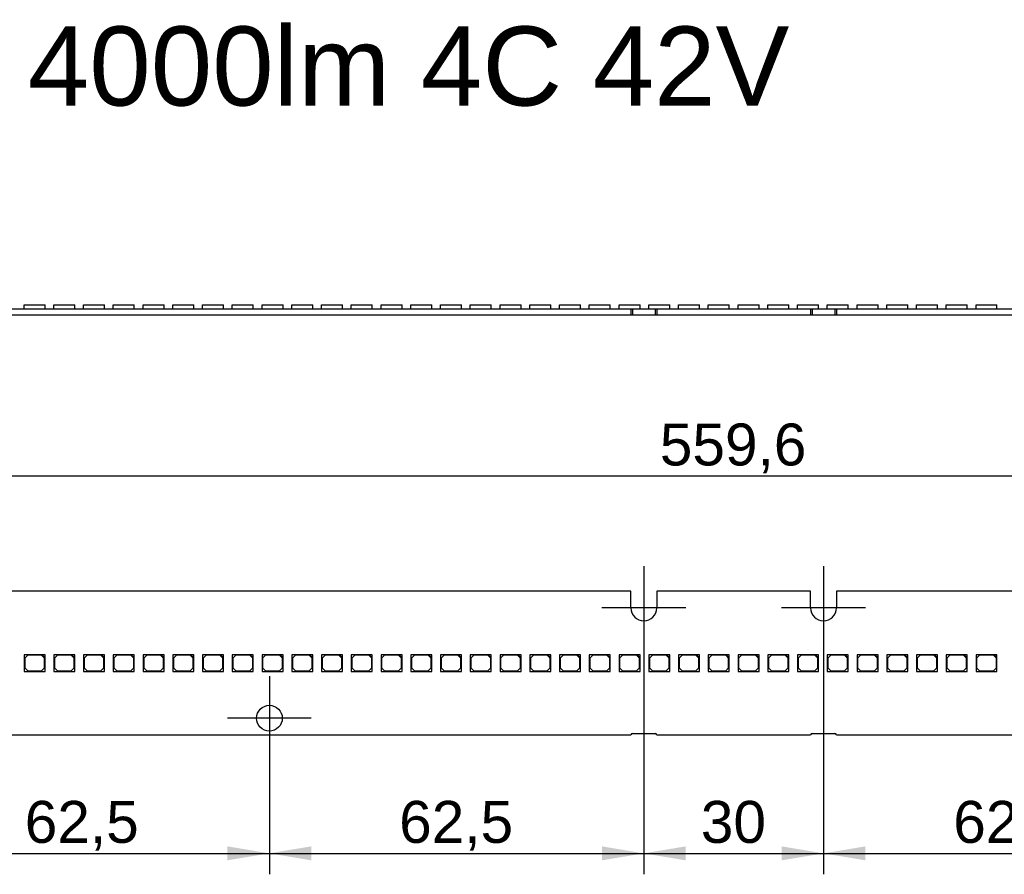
# Model space of a CAD drawing. Header units: millimetres. Extents: x 10 to 580, y 10 to 410.
# Tile 12 of 20: x 228 to 310, y 239 to 310. Entities that reach past the tile are written whole.
import ezdxf
from ezdxf.enums import TextEntityAlignment as Align
from ezdxf.lldxf.tags import DXFTag

# ---------------------------------------------------------------- set-up
doc = ezdxf.new("R2010")
doc.units = ezdxf.units.MM
doc.layers.add('Default', color=7, linetype='Continuous')
doc.layers.add('LINLED_560X24MM_', color=7, linetype='Continuous')
doc.styles.add('SEACAD_Arial', font='arial.ttf')
tags = doc.linetypes.add('CENTER2', pattern=[28.575, 19.05, -3.175, 3.175, -3.175]).pattern_tags.tags
tags[10:11] = [DXFTag(74, 4), DXFTag(75, 0), DXFTag(340, '0'), DXFTag(46, 0.0), DXFTag(50, 0.0), DXFTag(44, 0.0), DXFTag(45, 0.0)]
tags[8:9] = [DXFTag(74, 4), DXFTag(75, 0), DXFTag(340, '0'), DXFTag(46, 0.0), DXFTag(50, 0.0), DXFTag(44, 0.0), DXFTag(45, 0.0)]
tags[6:7] = [DXFTag(74, 4), DXFTag(75, 0), DXFTag(340, '0'), DXFTag(46, 0.0), DXFTag(50, 0.0), DXFTag(44, 0.0), DXFTag(45, 0.0)]
tags[4:5] = [DXFTag(74, 4), DXFTag(75, 0), DXFTag(340, '0'), DXFTag(46, 0.0), DXFTag(50, 0.0), DXFTag(44, 0.0), DXFTag(45, 0.0)]
doc.dimstyles.new('ISO', dxfattribs={"dimtxt": 3.5, "dimasz": 3.5, "dimexe": 1.75, "dimexo": 0, "dimgap": 0.875, "dimtad": 1, "dimlfac": 2, "dimtxsty": 'SEACAD_Arial', "dimblk1": '_SE_FILLED', "dimblk2": '_SE_FILLED', "dimsah": 1, "dimcen": 1.75, "dimadec": 0, "dimazin": 0, "dimtfac": 0.5, "dimtdec": 3, "dimtmove": 0, "dimatfit": 3, "dimfxl": 1, "dimarcsym": 0})

# ---------------------------------------------------------------- blocks, each defined once
blk = doc.blocks.new('SEANNOT_GROUP2')
at = {"layer": 'Default', "color": 7, "linetype": 'CENTER2'}
for p, q in [((295.246, 264.699), (295.246, 257.699)), ((298.746, 261.199), (291.746, 261.199))]:
    blk.add_line(p, q, dxfattribs=at)
blk = doc.blocks.new('SEANNOT_GROUP3')
at = {"layer": 'Default', "color": 7, "linetype": 'CENTER2'}
for p, q in [((280.246, 264.699), (280.246, 257.699)), ((283.746, 261.199), (276.746, 261.199))]:
    blk.add_line(p, q, dxfattribs=at)
blk = doc.blocks.new('SEANNOT_GROUP6')
at = {"layer": 'Default', "color": 7, "linetype": 'CENTER2'}
for p, q in [((248.996, 255.499), (248.996, 248.499)), ((252.496, 251.999), (245.496, 251.999))]:
    blk.add_line(p, q, dxfattribs=at)
blk = doc.blocks.new('SE')
at = {"layer": 'LINLED_560X24MM_', "color": 7, "linetype": 'Continuous'}
for p, q in [((218.821, 286.165), (279.171, 286.165)), ((228.52, 286.49), (230.27, 286.49)), ((228.52, 286.165), (228.52, 286.49)), ((230.27, 286.165), (230.27, 286.49)), ((231.003, 286.49), (232.753, 286.49)), ((231.003, 286.165), (231.003, 286.49)), ((232.753, 286.165), (232.753, 286.49)), ((233.486, 286.49), (235.236, 286.49)), ((233.486, 286.165), (233.486, 286.49)), ((235.236, 286.165), (235.236, 286.49)), ((235.969, 286.49), (237.719, 286.49)), ((235.969, 286.165), (235.969, 286.49)), ((237.719, 286.165), (237.719, 286.49)), ((238.452, 286.49), (240.202, 286.49)), ((238.452, 286.165), (238.452, 286.49)), ((240.202, 286.165), (240.202, 286.49)), ((240.935, 286.49), (242.685, 286.49)), ((240.935, 286.165), (240.935, 286.49)), ((242.685, 286.165), (242.685, 286.49)), ((243.418, 286.49), (245.168, 286.49)), ((243.418, 286.165), (243.418, 286.49)), ((245.168, 286.165), (245.168, 286.49)), ((245.901, 286.49), (247.651, 286.49)), ((245.901, 286.165), (245.901, 286.49)), ((247.651, 286.165), (247.651, 286.49)), ((248.384, 286.49), (250.134, 286.49)), ((248.384, 286.165), (248.384, 286.49)), ((250.134, 286.165), (250.134, 286.49)), ((250.867, 286.49), (252.617, 286.49)), ((250.867, 286.165), (250.867, 286.49)), ((252.617, 286.165), (252.617, 286.49)), ((253.35, 286.49), (255.1, 286.49)), ((253.35, 286.165), (253.35, 286.49)), ((255.1, 286.165), (255.1, 286.49)), ((255.833, 286.49), (257.583, 286.49)), ((255.833, 286.165), (255.833, 286.49)), ((257.583, 286.165), (257.583, 286.49)), ((258.316, 286.49), (260.066, 286.49)), ((258.316, 286.165), (258.316, 286.49)), ((260.066, 286.165), (260.066, 286.49)), ((260.799, 286.49), (262.549, 286.49)), ((260.799, 286.165), (260.799, 286.49)), ((262.549, 286.165), (262.549, 286.49)), ((263.282, 286.49), (265.032, 286.49)), ((263.282, 286.165), (263.282, 286.49)), ((265.032, 286.165), (265.032, 286.49)), ((265.765, 286.49), (267.515, 286.49)), ((265.765, 286.165), (265.765, 286.49)), ((267.515, 286.165), (267.515, 286.49)), ((268.248, 286.49), (269.998, 286.49)), ((268.248, 286.165), (268.248, 286.49)), ((269.998, 286.165), (269.998, 286.49)), ((270.731, 286.49), (272.481, 286.49)), ((270.731, 286.165), (270.731, 286.49)), ((272.481, 286.165), (272.481, 286.49)), ((273.214, 286.49), (274.964, 286.49)), ((273.214, 286.165), (273.214, 286.49)), ((274.964, 286.165), (274.964, 286.49)), ((275.697, 286.49), (277.447, 286.49)), ((275.697, 286.165), (275.697, 286.49)), ((277.447, 286.165), (277.447, 286.49)), ((278.18, 286.49), (279.93, 286.49)), ((278.18, 286.165), (278.18, 286.49)), ((279.171, 286.165), (279.171, 285.665)), ((279.171, 286.165), (279.296, 286.165)), ((279.296, 286.165), (279.296, 285.665)), ((279.296, 286.165), (281.196, 286.165)), ((279.93, 286.165), (279.93, 286.49)), ((280.663, 286.49), (282.413, 286.49)), ((280.663, 286.165), (280.663, 286.49)), ((281.196, 286.165), (281.196, 285.665)), ((281.196, 286.165), (281.321, 286.165)), ((281.321, 286.165), (281.321, 285.665)), ((281.321, 286.165), (294.171, 286.165)), ((282.413, 286.165), (282.413, 286.49)), ((283.146, 286.49), (284.896, 286.49)), ((283.146, 286.165), (283.146, 286.49)), ((284.896, 286.165), (284.896, 286.49)), ((285.629, 286.49), (287.379, 286.49)), ((285.629, 286.165), (285.629, 286.49)), ((287.379, 286.165), (287.379, 286.49)), ((288.112, 286.49), (289.862, 286.49)), ((288.112, 286.165), (288.112, 286.49)), ((289.862, 286.165), (289.862, 286.49)), ((290.595, 286.49), (292.345, 286.49)), ((290.595, 286.165), (290.595, 286.49)), ((292.345, 286.165), (292.345, 286.49)), ((293.078, 286.49), (294.828, 286.49)), ((293.078, 286.165), (293.078, 286.49)), ((294.171, 286.165), (294.171, 285.665)), ((294.171, 286.165), (294.296, 286.165)), ((294.296, 286.165), (294.296, 285.665)), ((294.296, 286.165), (296.196, 286.165)), ((294.828, 286.165), (294.828, 286.49)), ((295.561, 286.49), (297.311, 286.49)), ((295.561, 286.165), (295.561, 286.49)), ((296.196, 286.165), (296.196, 285.665)), ((296.196, 286.165), (296.321, 286.165)), ((296.321, 286.165), (296.321, 285.665)), ((296.321, 286.165), (356.671, 286.165)), ((297.311, 286.165), (297.311, 286.49)), ((298.044, 286.49), (299.794, 286.49)), ((298.044, 286.165), (298.044, 286.49)), ((299.794, 286.165), (299.794, 286.49)), ((300.527, 286.49), (302.277, 286.49)), ((300.527, 286.165), (300.527, 286.49)), ((302.277, 286.165), (302.277, 286.49)), ((303.01, 286.49), (304.76, 286.49)), ((303.01, 286.165), (303.01, 286.49)), ((304.76, 286.165), (304.76, 286.49)), ((305.493, 286.49), (307.243, 286.49)), ((305.493, 286.165), (305.493, 286.49)), ((307.243, 286.165), (307.243, 286.49)), ((307.976, 286.49), (309.726, 286.49)), ((307.976, 286.165), (307.976, 286.49)), ((309.726, 286.165), (309.726, 286.49)), ((218.821, 285.665), (279.171, 285.665)), ((279.171, 285.665), (279.296, 285.665)), ((279.296, 285.665), (281.196, 285.665)), ((281.196, 285.665), (281.321, 285.665)), ((281.321, 285.665), (294.171, 285.665)), ((294.171, 285.665), (294.296, 285.665)), ((294.296, 285.665), (296.196, 285.665)), ((296.196, 285.665), (296.321, 285.665)), ((296.321, 285.665), (356.671, 285.665))]:
    blk.add_line(p, q, dxfattribs=at)
blk = doc.blocks.new('SE1')
at = {"layer": 'LINLED_560X24MM_', "color": 7, "linetype": 'Continuous'}
for p, q in [((279.171, 262.599), (218.821, 262.599)), ((279.171, 261.199), (279.171, 262.599)), ((294.171, 262.599), (281.321, 262.599)), ((281.321, 262.599), (281.321, 261.199)), ((294.171, 261.199), (294.171, 262.599)), ((356.671, 262.599), (296.321, 262.599)), ((296.321, 262.599), (296.321, 261.199)), ((230.02, 257.299), (228.52, 257.299)), ((228.52, 257.299), (228.52, 255.899)), ((228.82, 257.249), (228.57, 256.999)), ((229.97, 257.249), (228.82, 257.249)), ((230.22, 256.999), (229.97, 257.249)), ((230.27, 257.299), (230.02, 257.299)), ((230.02, 257.299), (230.27, 257.049)), ((230.27, 257.049), (230.27, 257.299)), ((232.503, 257.299), (231.003, 257.299)), ((231.003, 257.299), (231.003, 255.899)), ((231.303, 257.249), (231.053, 256.999)), ((232.453, 257.249), (231.303, 257.249)), ((232.703, 256.999), (232.453, 257.249)), ((232.753, 257.299), (232.503, 257.299)), ((232.503, 257.299), (232.753, 257.049)), ((232.753, 257.049), (232.753, 257.299)), ((234.986, 257.299), (233.486, 257.299)), ((233.486, 257.299), (233.486, 255.899)), ((233.786, 257.249), (233.536, 256.999)), ((234.936, 257.249), (233.786, 257.249)), ((235.186, 256.999), (234.936, 257.249)), ((235.236, 257.299), (234.986, 257.299)), ((234.986, 257.299), (235.236, 257.049)), ((235.236, 257.049), (235.236, 257.299)), ((237.469, 257.299), (235.969, 257.299)), ((235.969, 257.299), (235.969, 255.899)), ((236.269, 257.249), (236.019, 256.999)), ((237.419, 257.249), (236.269, 257.249)), ((237.669, 256.999), (237.419, 257.249)), ((237.719, 257.299), (237.469, 257.299)), ((237.469, 257.299), (237.719, 257.049)), ((237.719, 257.049), (237.719, 257.299)), ((239.952, 257.299), (238.452, 257.299)), ((238.452, 257.299), (238.452, 255.899)), ((238.752, 257.249), (238.502, 256.999)), ((239.902, 257.249), (238.752, 257.249)), ((240.152, 256.999), (239.902, 257.249)), ((240.202, 257.299), (239.952, 257.299)), ((239.952, 257.299), (240.202, 257.049)), ((240.202, 257.049), (240.202, 257.299)), ((242.435, 257.299), (240.935, 257.299)), ((240.935, 257.299), (240.935, 255.899)), ((241.235, 257.249), (240.985, 256.999)), ((242.385, 257.249), (241.235, 257.249)), ((242.635, 256.999), (242.385, 257.249)), ((242.685, 257.299), (242.435, 257.299)), ((242.435, 257.299), (242.685, 257.049)), ((242.685, 257.049), (242.685, 257.299)), ((244.918, 257.299), (243.418, 257.299)), ((243.418, 257.299), (243.418, 255.899)), ((243.718, 257.249), (243.468, 256.999)), ((244.868, 257.249), (243.718, 257.249)), ((245.118, 256.999), (244.868, 257.249)), ((245.168, 257.299), (244.918, 257.299)), ((244.918, 257.299), (245.168, 257.049)), ((245.168, 257.049), (245.168, 257.299)), ((247.401, 257.299), (245.901, 257.299)), ((245.901, 257.299), (245.901, 255.899)), ((246.201, 257.249), (245.951, 256.999)), ((247.351, 257.249), (246.201, 257.249)), ((247.601, 256.999), (247.351, 257.249)), ((247.651, 257.299), (247.401, 257.299)), ((247.401, 257.299), (247.651, 257.049)), ((247.651, 257.049), (247.651, 257.299)), ((249.884, 257.299), (248.384, 257.299)), ((248.384, 257.299), (248.384, 255.899)), ((248.684, 257.249), (248.434, 256.999)), ((249.834, 257.249), (248.684, 257.249)), ((250.084, 256.999), (249.834, 257.249)), ((250.134, 257.299), (249.884, 257.299)), ((249.884, 257.299), (250.134, 257.049)), ((250.134, 257.049), (250.134, 257.299)), ((252.367, 257.299), (250.867, 257.299)), ((250.867, 257.299), (250.867, 255.899)), ((251.167, 257.249), (250.917, 256.999)), ((252.317, 257.249), (251.167, 257.249)), ((252.567, 256.999), (252.317, 257.249)), ((252.617, 257.299), (252.367, 257.299)), ((252.367, 257.299), (252.617, 257.049)), ((252.617, 257.049), (252.617, 257.299)), ((254.85, 257.299), (253.35, 257.299)), ((253.35, 257.299), (253.35, 255.899)), ((253.65, 257.249), (253.4, 256.999)), ((254.8, 257.249), (253.65, 257.249)), ((255.05, 256.999), (254.8, 257.249)), ((255.1, 257.299), (254.85, 257.299)), ((254.85, 257.299), (255.1, 257.049)), ((255.1, 257.049), (255.1, 257.299)), ((257.333, 257.299), (255.833, 257.299)), ((255.833, 257.299), (255.833, 255.899)), ((256.133, 257.249), (255.883, 256.999)), ((257.283, 257.249), (256.133, 257.249)), ((257.533, 256.999), (257.283, 257.249)), ((257.583, 257.299), (257.333, 257.299)), ((257.333, 257.299), (257.583, 257.049)), ((257.583, 257.049), (257.583, 257.299)), ((259.816, 257.299), (258.316, 257.299)), ((258.316, 257.299), (258.316, 255.899)), ((258.616, 257.249), (258.366, 256.999)), ((259.766, 257.249), (258.616, 257.249)), ((260.016, 256.999), (259.766, 257.249)), ((260.066, 257.299), (259.816, 257.299)), ((259.816, 257.299), (260.066, 257.049)), ((260.066, 257.049), (260.066, 257.299)), ((262.299, 257.299), (260.799, 257.299)), ((260.799, 257.299), (260.799, 255.899)), ((261.099, 257.249), (260.849, 256.999)), ((262.249, 257.249), (261.099, 257.249)), ((262.499, 256.999), (262.249, 257.249)), ((262.549, 257.299), (262.299, 257.299)), ((262.299, 257.299), (262.549, 257.049)), ((262.549, 257.049), (262.549, 257.299)), ((264.782, 257.299), (263.282, 257.299)), ((263.282, 257.299), (263.282, 255.899)), ((263.582, 257.249), (263.332, 256.999)), ((264.732, 257.249), (263.582, 257.249)), ((264.982, 256.999), (264.732, 257.249)), ((265.032, 257.299), (264.782, 257.299)), ((264.782, 257.299), (265.032, 257.049)), ((265.032, 257.049), (265.032, 257.299)), ((267.265, 257.299), (265.765, 257.299)), ((265.765, 257.299), (265.765, 255.899)), ((266.065, 257.249), (265.815, 256.999)), ((267.215, 257.249), (266.065, 257.249)), ((267.465, 256.999), (267.215, 257.249)), ((267.515, 257.299), (267.265, 257.299)), ((267.265, 257.299), (267.515, 257.049)), ((267.515, 257.049), (267.515, 257.299)), ((269.748, 257.299), (268.248, 257.299)), ((268.248, 257.299), (268.248, 255.899)), ((268.548, 257.249), (268.298, 256.999)), ((269.698, 257.249), (268.548, 257.249)), ((269.948, 256.999), (269.698, 257.249)), ((269.998, 257.299), (269.748, 257.299)), ((269.748, 257.299), (269.998, 257.049)), ((269.998, 257.049), (269.998, 257.299)), ((272.231, 257.299), (270.731, 257.299)), ((270.731, 257.299), (270.731, 255.899)), ((271.031, 257.249), (270.781, 256.999)), ((272.181, 257.249), (271.031, 257.249)), ((272.431, 256.999), (272.181, 257.249)), ((272.481, 257.299), (272.231, 257.299)), ((272.231, 257.299), (272.481, 257.049)), ((272.481, 257.049), (272.481, 257.299)), ((274.714, 257.299), (273.214, 257.299)), ((273.214, 257.299), (273.214, 255.899)), ((273.514, 257.249), (273.264, 256.999)), ((274.664, 257.249), (273.514, 257.249)), ((274.914, 256.999), (274.664, 257.249)), ((274.964, 257.299), (274.714, 257.299)), ((274.714, 257.299), (274.964, 257.049)), ((274.964, 257.049), (274.964, 257.299)), ((277.197, 257.299), (275.697, 257.299)), ((275.697, 257.299), (275.697, 255.899)), ((275.997, 257.249), (275.747, 256.999)), ((277.147, 257.249), (275.997, 257.249)), ((277.397, 256.999), (277.147, 257.249)), ((277.447, 257.299), (277.197, 257.299)), ((277.197, 257.299), (277.447, 257.049)), ((277.447, 257.049), (277.447, 257.299)), ((279.68, 257.299), (278.18, 257.299)), ((278.18, 257.299), (278.18, 255.899)), ((278.48, 257.249), (278.23, 256.999)), ((279.63, 257.249), (278.48, 257.249)), ((279.88, 256.999), (279.63, 257.249)), ((279.93, 257.299), (279.68, 257.299)), ((279.68, 257.299), (279.93, 257.049)), ((279.93, 257.049), (279.93, 257.299)), ((282.163, 257.299), (280.663, 257.299)), ((280.663, 257.299), (280.663, 255.899)), ((280.963, 257.249), (280.713, 256.999)), ((282.113, 257.249), (280.963, 257.249)), ((282.363, 256.999), (282.113, 257.249)), ((282.413, 257.299), (282.163, 257.299)), ((282.163, 257.299), (282.413, 257.049)), ((282.413, 257.049), (282.413, 257.299)), ((284.646, 257.299), (283.146, 257.299)), ((283.146, 257.299), (283.146, 255.899)), ((283.446, 257.249), (283.196, 256.999)), ((284.596, 257.249), (283.446, 257.249)), ((284.846, 256.999), (284.596, 257.249)), ((284.896, 257.299), (284.646, 257.299)), ((284.646, 257.299), (284.896, 257.049)), ((284.896, 257.049), (284.896, 257.299)), ((287.129, 257.299), (285.629, 257.299)), ((285.629, 257.299), (285.629, 255.899)), ((285.929, 257.249), (285.679, 256.999)), ((287.079, 257.249), (285.929, 257.249)), ((287.329, 256.999), (287.079, 257.249)), ((287.379, 257.299), (287.129, 257.299)), ((287.129, 257.299), (287.379, 257.049)), ((287.379, 257.049), (287.379, 257.299)), ((289.612, 257.299), (288.112, 257.299)), ((288.112, 257.299), (288.112, 255.899)), ((288.412, 257.249), (288.162, 256.999)), ((289.562, 257.249), (288.412, 257.249)), ((289.812, 256.999), (289.562, 257.249)), ((289.862, 257.299), (289.612, 257.299)), ((289.612, 257.299), (289.862, 257.049)), ((289.862, 257.049), (289.862, 257.299)), ((292.095, 257.299), (290.595, 257.299)), ((290.595, 257.299), (290.595, 255.899)), ((290.895, 257.249), (290.645, 256.999)), ((292.045, 257.249), (290.895, 257.249)), ((292.295, 256.999), (292.045, 257.249)), ((292.345, 257.299), (292.095, 257.299)), ((292.095, 257.299), (292.345, 257.049)), ((292.345, 257.049), (292.345, 257.299)), ((294.578, 257.299), (293.078, 257.299)), ((293.078, 257.299), (293.078, 255.899)), ((293.378, 257.249), (293.128, 256.999)), ((294.528, 257.249), (293.378, 257.249)), ((294.778, 256.999), (294.528, 257.249)), ((294.828, 257.299), (294.578, 257.299)), ((294.578, 257.299), (294.828, 257.049)), ((294.828, 257.049), (294.828, 257.299)), ((297.061, 257.299), (295.561, 257.299)), ((295.561, 257.299), (295.561, 255.899)), ((295.861, 257.249), (295.611, 256.999)), ((297.011, 257.249), (295.861, 257.249)), ((297.261, 256.999), (297.011, 257.249)), ((297.311, 257.299), (297.061, 257.299)), ((297.061, 257.299), (297.311, 257.049)), ((297.311, 257.049), (297.311, 257.299)), ((299.544, 257.299), (298.044, 257.299)), ((298.044, 257.299), (298.044, 255.899)), ((298.344, 257.249), (298.094, 256.999)), ((299.494, 257.249), (298.344, 257.249)), ((299.744, 256.999), (299.494, 257.249)), ((299.794, 257.299), (299.544, 257.299)), ((299.544, 257.299), (299.794, 257.049)), ((299.794, 257.049), (299.794, 257.299)), ((302.027, 257.299), (300.527, 257.299)), ((300.527, 257.299), (300.527, 255.899)), ((300.827, 257.249), (300.577, 256.999)), ((301.977, 257.249), (300.827, 257.249)), ((302.227, 256.999), (301.977, 257.249)), ((302.277, 257.299), (302.027, 257.299)), ((302.027, 257.299), (302.277, 257.049)), ((302.277, 257.049), (302.277, 257.299)), ((304.51, 257.299), (303.01, 257.299)), ((303.01, 257.299), (303.01, 255.899)), ((303.31, 257.249), (303.06, 256.999)), ((304.46, 257.249), (303.31, 257.249)), ((304.71, 256.999), (304.46, 257.249)), ((304.76, 257.299), (304.51, 257.299)), ((304.51, 257.299), (304.76, 257.049)), ((304.76, 257.049), (304.76, 257.299)), ((306.993, 257.299), (305.493, 257.299)), ((305.493, 257.299), (305.493, 255.899)), ((305.793, 257.249), (305.543, 256.999)), ((306.943, 257.249), (305.793, 257.249)), ((307.193, 256.999), (306.943, 257.249)), ((307.243, 257.299), (306.993, 257.299)), ((306.993, 257.299), (307.243, 257.049)), ((307.243, 257.049), (307.243, 257.299)), ((309.476, 257.299), (307.976, 257.299)), ((307.976, 257.299), (307.976, 255.899)), ((308.276, 257.249), (308.026, 256.999)), ((309.426, 257.249), (308.276, 257.249)), ((309.676, 256.999), (309.426, 257.249)), ((309.726, 257.299), (309.476, 257.299)), ((309.476, 257.299), (309.726, 257.049)), ((309.726, 257.049), (309.726, 257.299)), ((228.57, 256.999), (228.57, 256.199)), ((230.22, 256.199), (230.22, 256.999)), ((230.27, 255.899), (230.27, 257.049)), ((231.053, 256.999), (231.053, 256.199)), ((232.703, 256.199), (232.703, 256.999)), ((232.753, 255.899), (232.753, 257.049)), ((233.536, 256.999), (233.536, 256.199)), ((235.186, 256.199), (235.186, 256.999)), ((235.236, 255.899), (235.236, 257.049)), ((236.019, 256.999), (236.019, 256.199)), ((237.669, 256.199), (237.669, 256.999)), ((237.719, 255.899), (237.719, 257.049)), ((238.502, 256.999), (238.502, 256.199)), ((240.152, 256.199), (240.152, 256.999)), ((240.202, 255.899), (240.202, 257.049)), ((240.985, 256.999), (240.985, 256.199)), ((242.635, 256.199), (242.635, 256.999)), ((242.685, 255.899), (242.685, 257.049)), ((243.468, 256.999), (243.468, 256.199)), ((245.118, 256.199), (245.118, 256.999)), ((245.168, 255.899), (245.168, 257.049)), ((245.951, 256.999), (245.951, 256.199)), ((247.601, 256.199), (247.601, 256.999)), ((247.651, 255.899), (247.651, 257.049)), ((248.434, 256.999), (248.434, 256.199)), ((250.084, 256.199), (250.084, 256.999)), ((250.134, 255.899), (250.134, 257.049)), ((250.917, 256.999), (250.917, 256.199)), ((252.567, 256.199), (252.567, 256.999)), ((252.617, 255.899), (252.617, 257.049)), ((253.4, 256.999), (253.4, 256.199)), ((255.05, 256.199), (255.05, 256.999)), ((255.1, 255.899), (255.1, 257.049)), ((255.883, 256.999), (255.883, 256.199)), ((257.533, 256.199), (257.533, 256.999)), ((257.583, 255.899), (257.583, 257.049)), ((258.366, 256.999), (258.366, 256.199)), ((260.016, 256.199), (260.016, 256.999)), ((260.066, 255.899), (260.066, 257.049)), ((260.849, 256.999), (260.849, 256.199)), ((262.499, 256.199), (262.499, 256.999)), ((262.549, 255.899), (262.549, 257.049)), ((263.332, 256.999), (263.332, 256.199)), ((264.982, 256.199), (264.982, 256.999)), ((265.032, 255.899), (265.032, 257.049)), ((265.815, 256.999), (265.815, 256.199)), ((267.465, 256.199), (267.465, 256.999)), ((267.515, 255.899), (267.515, 257.049)), ((268.298, 256.999), (268.298, 256.199)), ((269.948, 256.199), (269.948, 256.999)), ((269.998, 255.899), (269.998, 257.049)), ((270.781, 256.999), (270.781, 256.199)), ((272.431, 256.199), (272.431, 256.999)), ((272.481, 255.899), (272.481, 257.049)), ((273.264, 256.999), (273.264, 256.199)), ((274.914, 256.199), (274.914, 256.999)), ((274.964, 255.899), (274.964, 257.049)), ((275.747, 256.999), (275.747, 256.199)), ((277.397, 256.199), (277.397, 256.999)), ((277.447, 255.899), (277.447, 257.049)), ((278.23, 256.999), (278.23, 256.199)), ((279.88, 256.199), (279.88, 256.999)), ((279.93, 255.899), (279.93, 257.049)), ((280.713, 256.999), (280.713, 256.199)), ((282.363, 256.199), (282.363, 256.999)), ((282.413, 255.899), (282.413, 257.049)), ((283.196, 256.999), (283.196, 256.199)), ((284.846, 256.199), (284.846, 256.999)), ((284.896, 255.899), (284.896, 257.049)), ((285.679, 256.999), (285.679, 256.199)), ((287.329, 256.199), (287.329, 256.999)), ((287.379, 255.899), (287.379, 257.049)), ((288.162, 256.999), (288.162, 256.199)), ((289.812, 256.199), (289.812, 256.999)), ((289.862, 255.899), (289.862, 257.049)), ((290.645, 256.999), (290.645, 256.199)), ((292.295, 256.199), (292.295, 256.999)), ((292.345, 255.899), (292.345, 257.049)), ((293.128, 256.999), (293.128, 256.199)), ((294.778, 256.199), (294.778, 256.999)), ((294.828, 255.899), (294.828, 257.049)), ((295.611, 256.999), (295.611, 256.199)), ((297.261, 256.199), (297.261, 256.999)), ((297.311, 255.899), (297.311, 257.049)), ((298.094, 256.999), (298.094, 256.199)), ((299.744, 256.199), (299.744, 256.999)), ((299.794, 255.899), (299.794, 257.049)), ((300.577, 256.999), (300.577, 256.199)), ((302.227, 256.199), (302.227, 256.999)), ((302.277, 255.899), (302.277, 257.049)), ((303.06, 256.999), (303.06, 256.199)), ((304.71, 256.199), (304.71, 256.999)), ((304.76, 255.899), (304.76, 257.049)), ((305.543, 256.999), (305.543, 256.199)), ((307.193, 256.199), (307.193, 256.999)), ((307.243, 255.899), (307.243, 257.049)), ((308.026, 256.999), (308.026, 256.199)), ((309.676, 256.199), (309.676, 256.999)), ((309.726, 255.899), (309.726, 257.049)), ((228.52, 255.899), (230.27, 255.899)), ((228.57, 256.199), (228.82, 255.949)), ((228.82, 255.949), (229.97, 255.949)), ((229.97, 255.949), (230.22, 256.199)), ((231.003, 255.899), (232.753, 255.899)), ((231.053, 256.199), (231.303, 255.949)), ((231.303, 255.949), (232.453, 255.949)), ((232.453, 255.949), (232.703, 256.199)), ((233.486, 255.899), (235.236, 255.899)), ((233.536, 256.199), (233.786, 255.949)), ((233.786, 255.949), (234.936, 255.949)), ((234.936, 255.949), (235.186, 256.199)), ((235.969, 255.899), (237.719, 255.899)), ((236.019, 256.199), (236.269, 255.949)), ((236.269, 255.949), (237.419, 255.949)), ((237.419, 255.949), (237.669, 256.199)), ((238.452, 255.899), (240.202, 255.899)), ((238.502, 256.199), (238.752, 255.949)), ((238.752, 255.949), (239.902, 255.949)), ((239.902, 255.949), (240.152, 256.199)), ((240.935, 255.899), (242.685, 255.899)), ((240.985, 256.199), (241.235, 255.949)), ((241.235, 255.949), (242.385, 255.949)), ((242.385, 255.949), (242.635, 256.199)), ((243.418, 255.899), (245.168, 255.899)), ((243.468, 256.199), (243.718, 255.949)), ((243.718, 255.949), (244.868, 255.949)), ((244.868, 255.949), (245.118, 256.199)), ((245.901, 255.899), (247.651, 255.899)), ((245.951, 256.199), (246.201, 255.949)), ((246.201, 255.949), (247.351, 255.949)), ((247.351, 255.949), (247.601, 256.199)), ((248.384, 255.899), (250.134, 255.899)), ((248.434, 256.199), (248.684, 255.949)), ((248.684, 255.949), (249.834, 255.949)), ((249.834, 255.949), (250.084, 256.199)), ((250.867, 255.899), (252.617, 255.899)), ((250.917, 256.199), (251.167, 255.949)), ((251.167, 255.949), (252.317, 255.949)), ((252.317, 255.949), (252.567, 256.199)), ((253.35, 255.899), (255.1, 255.899)), ((253.4, 256.199), (253.65, 255.949)), ((253.65, 255.949), (254.8, 255.949)), ((254.8, 255.949), (255.05, 256.199)), ((255.833, 255.899), (257.583, 255.899)), ((255.883, 256.199), (256.133, 255.949)), ((256.133, 255.949), (257.283, 255.949)), ((257.283, 255.949), (257.533, 256.199)), ((258.316, 255.899), (260.066, 255.899)), ((258.366, 256.199), (258.616, 255.949)), ((258.616, 255.949), (259.766, 255.949)), ((259.766, 255.949), (260.016, 256.199)), ((260.799, 255.899), (262.549, 255.899)), ((260.849, 256.199), (261.099, 255.949)), ((261.099, 255.949), (262.249, 255.949)), ((262.249, 255.949), (262.499, 256.199)), ((263.282, 255.899), (265.032, 255.899)), ((263.332, 256.199), (263.582, 255.949)), ((263.582, 255.949), (264.732, 255.949)), ((264.732, 255.949), (264.982, 256.199)), ((265.765, 255.899), (267.515, 255.899)), ((265.815, 256.199), (266.065, 255.949)), ((266.065, 255.949), (267.215, 255.949)), ((267.215, 255.949), (267.465, 256.199)), ((268.248, 255.899), (269.998, 255.899)), ((268.298, 256.199), (268.548, 255.949)), ((268.548, 255.949), (269.698, 255.949)), ((269.698, 255.949), (269.948, 256.199)), ((270.731, 255.899), (272.481, 255.899)), ((270.781, 256.199), (271.031, 255.949)), ((271.031, 255.949), (272.181, 255.949)), ((272.181, 255.949), (272.431, 256.199)), ((273.214, 255.899), (274.964, 255.899)), ((273.264, 256.199), (273.514, 255.949)), ((273.514, 255.949), (274.664, 255.949)), ((274.664, 255.949), (274.914, 256.199)), ((275.697, 255.899), (277.447, 255.899)), ((275.747, 256.199), (275.997, 255.949)), ((275.997, 255.949), (277.147, 255.949)), ((277.147, 255.949), (277.397, 256.199)), ((278.18, 255.899), (279.93, 255.899)), ((278.23, 256.199), (278.48, 255.949)), ((278.48, 255.949), (279.63, 255.949)), ((279.63, 255.949), (279.88, 256.199)), ((280.663, 255.899), (282.413, 255.899)), ((280.713, 256.199), (280.963, 255.949)), ((280.963, 255.949), (282.113, 255.949)), ((282.113, 255.949), (282.363, 256.199)), ((283.146, 255.899), (284.896, 255.899)), ((283.196, 256.199), (283.446, 255.949)), ((283.446, 255.949), (284.596, 255.949)), ((284.596, 255.949), (284.846, 256.199)), ((285.629, 255.899), (287.379, 255.899)), ((285.679, 256.199), (285.929, 255.949)), ((285.929, 255.949), (287.079, 255.949)), ((287.079, 255.949), (287.329, 256.199)), ((288.112, 255.899), (289.862, 255.899)), ((288.162, 256.199), (288.412, 255.949)), ((288.412, 255.949), (289.562, 255.949)), ((289.562, 255.949), (289.812, 256.199)), ((290.595, 255.899), (292.345, 255.899)), ((290.645, 256.199), (290.895, 255.949)), ((290.895, 255.949), (292.045, 255.949)), ((292.045, 255.949), (292.295, 256.199)), ((293.078, 255.899), (294.828, 255.899)), ((293.128, 256.199), (293.378, 255.949)), ((293.378, 255.949), (294.528, 255.949)), ((294.528, 255.949), (294.778, 256.199)), ((295.561, 255.899), (297.311, 255.899)), ((295.611, 256.199), (295.861, 255.949)), ((295.861, 255.949), (297.011, 255.949)), ((297.011, 255.949), (297.261, 256.199)), ((298.044, 255.899), (299.794, 255.899)), ((298.094, 256.199), (298.344, 255.949)), ((298.344, 255.949), (299.494, 255.949)), ((299.494, 255.949), (299.744, 256.199)), ((300.527, 255.899), (302.277, 255.899)), ((300.577, 256.199), (300.827, 255.949)), ((300.827, 255.949), (301.977, 255.949)), ((301.977, 255.949), (302.227, 256.199)), ((303.01, 255.899), (304.76, 255.899)), ((303.06, 256.199), (303.31, 255.949)), ((303.31, 255.949), (304.46, 255.949)), ((304.46, 255.949), (304.71, 256.199)), ((305.493, 255.899), (307.243, 255.899)), ((305.543, 256.199), (305.793, 255.949)), ((305.793, 255.949), (306.943, 255.949)), ((306.943, 255.949), (307.193, 256.199)), ((307.976, 255.899), (309.726, 255.899)), ((308.026, 256.199), (308.276, 255.949)), ((308.276, 255.949), (309.426, 255.949)), ((309.426, 255.949), (309.676, 256.199)), ((279.296, 250.724), (281.196, 250.724)), ((294.296, 250.724), (296.196, 250.724)), ((218.821, 250.599), (279.171, 250.599)), ((281.321, 250.599), (294.171, 250.599)), ((296.321, 250.599), (356.671, 250.599))]:
    blk.add_line(p, q, dxfattribs=at)
blk.add_circle((248.996, 251.999), 1.075, dxfattribs=at)
for centre, radius, start, end in [((280.246, 261.199), 1.075, 180, 360), ((295.246, 261.199), 1.075, 180, 0), ((279.296, 250.599), 0.125, 90, 180), ((281.196, 250.599), 0.125, 0, 90), ((294.296, 250.599), 0.125, 90, 180), ((296.196, 250.599), 0.125, 0, 90)]:
    blk.add_arc(centre, radius, start, end, dxfattribs=at)
blk = doc.blocks.new('DMBLK32')
at = {"layer": 'Default', "linetype": 'Continuous'}
for points in [[(221.246, 240.136), (221.246, 241.303), (217.746, 240.72)], [(245.496, 240.136), (248.996, 240.72), (245.496, 241.303)]]:
    blk.add_hatch(color=7, dxfattribs=at).paths.add_polyline_path(points)
at = {"layer": 'Default', "color": 7, "linetype": 'Continuous'}
for p, q in [((217.746, 261.199), (217.746, 238.97)), ((248.996, 251.999), (248.996, 238.97)), ((217.746, 240.72), (248.996, 240.72))]:
    blk.add_line(p, q, dxfattribs=at)
at = {"layer": 'Default', "color": 7, "linetype": 'Continuous', "style": 'SEACAD_Arial'}
blk.add_text('62,5', height=3.5, dxfattribs=at).set_placement((228.577, 245.095), align=Align.TOP_LEFT)
blk = doc.blocks.new('_SE_FILLED')
at = {"color": 0}
blk.add_line((0, 0), (-1, 0), dxfattribs=at)
blk.add_solid([(0, 0), (-1, -0.1665), (-1, 0.1665), (0, 0)], dxfattribs=at)
blk = doc.blocks.new('DMBLK33')
at = {"layer": 'Default', "linetype": 'Continuous'}
for points in [[(252.496, 240.136), (252.496, 241.303), (248.996, 240.72)], [(276.746, 240.136), (280.246, 240.72), (276.746, 241.303)]]:
    blk.add_hatch(color=7, dxfattribs=at).paths.add_polyline_path(points)
at = {"layer": 'Default', "color": 7, "linetype": 'Continuous'}
for p, q in [((280.246, 261.199), (280.246, 238.97)), ((248.996, 251.999), (248.996, 238.97)), ((248.996, 240.72), (280.246, 240.72))]:
    blk.add_line(p, q, dxfattribs=at)
at = {"layer": 'Default', "color": 7, "linetype": 'Continuous', "style": 'SEACAD_Arial'}
blk.add_text('62,5', height=3.5, dxfattribs=at).set_placement((259.827, 245.095), align=Align.TOP_LEFT)
blk = doc.blocks.new('DMBLK34')
at = {"layer": 'Default', "linetype": 'Continuous'}
for points in [[(283.746, 240.136), (283.746, 241.303), (280.246, 240.72)], [(291.746, 240.136), (295.246, 240.72), (291.746, 241.303)]]:
    blk.add_hatch(color=7, dxfattribs=at).paths.add_polyline_path(points)
at = {"layer": 'Default', "color": 7, "linetype": 'Continuous'}
for p, q in [((280.246, 261.199), (280.246, 238.97)), ((295.246, 261.199), (295.246, 238.97)), ((280.246, 240.72), (295.246, 240.72))]:
    blk.add_line(p, q, dxfattribs=at)
at = {"layer": 'Default', "color": 7, "linetype": 'Continuous', "style": 'SEACAD_Arial'}
blk.add_text('30', height=3.5, dxfattribs=at).set_placement((285.007, 245.095), align=Align.TOP_LEFT)
blk = doc.blocks.new('DMBLK35')
at = {"layer": 'Default', "linetype": 'Continuous'}
for points in [[(298.746, 240.136), (298.746, 241.303), (295.246, 240.72)], [(322.996, 240.136), (326.496, 240.72), (322.996, 241.303)]]:
    blk.add_hatch(color=7, dxfattribs=at).paths.add_polyline_path(points)
at = {"layer": 'Default', "color": 7, "linetype": 'Continuous'}
for p, q in [((295.246, 261.199), (295.246, 238.97)), ((326.496, 251.999), (326.496, 238.97)), ((295.246, 240.72), (326.496, 240.72))]:
    blk.add_line(p, q, dxfattribs=at)
at = {"layer": 'Default', "color": 7, "linetype": 'Continuous', "style": 'SEACAD_Arial'}
blk.add_text('62,5', height=3.5, dxfattribs=at).set_placement((306.077, 245.095), align=Align.TOP_LEFT)
blk = doc.blocks.new('DMBLK40')
at = {"layer": 'Default', "linetype": 'Continuous'}
for points in [[(151.346, 272.803), (147.846, 272.22), (151.346, 271.636)], [(424.146, 272.803), (424.146, 271.636), (427.646, 272.22)]]:
    blk.add_hatch(color=7, dxfattribs=at).paths.add_polyline_path(points)
at = {"layer": 'Default', "color": 7, "linetype": 'Continuous'}
for p, q in [((147.846, 259.349), (147.846, 273.97)), ((427.646, 259.349), (427.646, 273.97)), ((147.846, 272.22), (427.646, 272.22))]:
    blk.add_line(p, q, dxfattribs=at)
at = {"layer": 'Default', "color": 7, "linetype": 'Continuous', "style": 'SEACAD_Arial'}
blk.add_text('559,6', height=3.5, dxfattribs=at).set_placement((281.583, 276.595), align=Align.TOP_LEFT)

msp = doc.modelspace()

# ---------------------------------------------------------------- block references
at = {"layer": 'Default'}
for name in ['SE', 'SEANNOT_GROUP3', 'SEANNOT_GROUP2', 'SE1', 'SEANNOT_GROUP6']:
    msp.add_blockref(name, (0, 0), dxfattribs=at)

# ---------------------------------------------------------------- texts
at = {"layer": 'Default', "insert": (147.8767, 309.7338), "char_height": 6.6, "width": 160.035663, "attachment_point": 1}
msp.add_mtext('{\\fArial CE|b0||i0||c0|p34;\\C7;\\H6.6;\\W1.;LinLED 560x24mm 4000lm 4C 42V}', dxfattribs=at)

# ---------------------------------------------------------------- dimensions: what is measured, and where the dimension line sits
at = {"layer": 'Default', "color": 7, "linetype": 'Continuous'}
for base, p1, p2, picture, middle in [((147.8459, 272.2198), (147.8459, 253.8489), (427.6459, 253.8489), 'DMBLK40', (287.7459, 272.2198)), ((280.2459, 240.7198), (280.2459, 261.1989), (295.2459, 261.1989), 'DMBLK34', (287.7459, 240.7198))]:
    dim = msp.add_linear_dim(base=base, p1=p1, p2=p2, angle=0, text='\\A1;<>', dimstyle='ISO', dxfattribs=at)
    dim.commit()
    dim.dimension.update_dxf_attribs({"geometry": picture, "text_midpoint": middle, "dimtype": 161})
for base, p1, p2, picture, middle in [((248.9959, 240.7198), (217.7459, 261.1989), (248.9959, 251.9989), 'DMBLK32', (233.3709, 240.7198)), ((280.2459, 240.7198), (248.9959, 251.9989), (280.2459, 261.1989), 'DMBLK33', (264.6209, 240.7198)), ((326.4959, 240.7198), (295.2459, 261.1989), (326.4959, 251.9989), 'DMBLK35', (310.8709, 240.7198))]:
    dim = msp.add_linear_dim(base=base, p1=p1, p2=p2, text='\\A1;<>', dimstyle='ISO', dxfattribs=at)
    dim.commit()
    dim.dimension.update_dxf_attribs({"geometry": picture, "text_midpoint": middle, "dimtype": 160})

doc.saveas('drawing.dxf')
